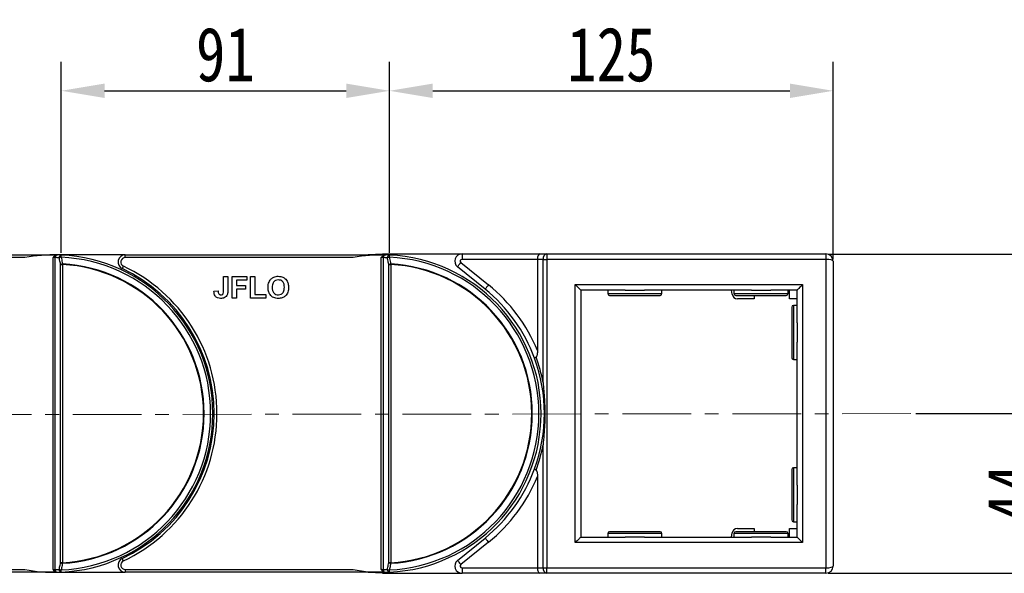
# Model space of a CAD drawing. Header units: millimetres. Extents: x -1374 to 811, y -432 to 1099.
# Tile 23 of 53: x -306 to -33, y 666 to 820. Entities that reach past the tile are written whole.
import ezdxf

# ---------------------------------------------------------------- set-up
doc = ezdxf.new("R2010")
doc.units = ezdxf.units.MM
doc.linetypes.add('CENTERX2', pattern=[20.32, 12.7, -2.54, 2.54, -2.54])
doc.styles.get("Standard").update_dxf_attribs({"font": '仿宋_GB2312.ttf', "width": 0.8})
doc.dimstyles.new('ISO-60.1', dxfattribs={"dimtxt": 15, "dimasz": 12, "dimexe": 8, "dimexo": 0.625, "dimgap": 2.5, "dimtad": 1, "dimdsep": 46, "dimtxsty": 'Standard', "dimcen": 2.5, "dimadec": 0, "dimazin": 0, "dimtfac": 1, "dimtmove": 0, "dimatfit": 3, "dimfxl": 0, "dimarcsym": 0})

# ---------------------------------------------------------------- blocks, each defined once
blk = doc.blocks.new('*D3906')
at = {"color": 0, "lineweight": -2}
for p, q in [((-203.68, 754.89), (-203.68, 807.84)), ((-80.66, 753.19), (-80.66, 807.84)), ((-191.68, 799.84), (-92.66, 799.84))]:
    blk.add_line(p, q, dxfattribs=at)
at = {"color": 0, "lineweight": 9}
for points in [[(-191.68, 801.84), (-191.68, 797.84), (-203.68, 799.84)], [(-92.66, 801.84), (-92.66, 797.84), (-80.66, 799.84)]]:
    blk.add_solid(points, dxfattribs=at)
at = {"layer": 'Defpoints', "color": 0, "lineweight": 9}
for p in [(-80.66, 799.84), (-203.68, 754.26), (-80.66, 752.57)]:
    blk.add_point(p, dxfattribs=at)
at = {"color": 0, "lineweight": 9, "insert": (-142.17, 809.84), "char_height": 15, "attachment_point": 5}
blk.add_mtext('125', dxfattribs=at)
blk = doc.blocks.new('*D3907')
at = {"color": 0, "lineweight": -2}
for p, q in [((-294.68, 754.89), (-294.68, 807.84)), ((-203.68, 754.89), (-203.68, 807.84)), ((-282.68, 799.84), (-215.68, 799.84))]:
    blk.add_line(p, q, dxfattribs=at)
at = {"color": 0, "lineweight": 9}
for points in [[(-282.68, 801.84), (-282.68, 797.84), (-294.68, 799.84)], [(-215.68, 801.84), (-215.68, 797.84), (-203.68, 799.84)]]:
    blk.add_solid(points, dxfattribs=at)
at = {"layer": 'Defpoints', "color": 0, "lineweight": 9}
for p in [(-203.68, 799.84), (-294.68, 754.26), (-203.68, 754.26)]:
    blk.add_point(p, dxfattribs=at)
at = {"color": 0, "lineweight": 9, "insert": (-249.18, 809.84), "char_height": 15, "attachment_point": 5}
blk.add_mtext('91', dxfattribs=at)
blk = doc.blocks.new('*D3908')
at = {"color": 0, "lineweight": -2}
for p, q in [((-82.04, 754.57), (24.99, 754.57)), ((16.99, 742.57), (16.99, 678.04)), ((-82.04, 666.04), (24.99, 666.04))]:
    blk.add_line(p, q, dxfattribs=at)
at = {"color": 0, "lineweight": 9}
for points in [[(14.99, 742.57), (18.99, 742.57), (16.99, 754.57)], [(14.99, 678.04), (18.99, 678.04), (16.99, 666.04)]]:
    blk.add_solid(points, dxfattribs=at)
at = {"layer": 'Defpoints', "color": 0, "lineweight": 9}
for p in [(-82.66, 754.57), (-82.66, 666.04), (16.99, 666.04)]:
    blk.add_point(p, dxfattribs=at)
at = {"color": 0, "lineweight": 9, "insert": (6.99, 710.31), "char_height": 15, "attachment_point": 5, "rotation": 90}
blk.add_mtext('88', dxfattribs=at)
blk = doc.blocks.new('*D3909')
at = {"color": 0, "lineweight": -2}
for p, q in [((-57.74, 710.31), (-12.45, 710.31)), ((-20.45, 698.31), (-20.45, 678.04)), ((-57.74, 666.04), (-12.45, 666.04))]:
    blk.add_line(p, q, dxfattribs=at)
at = {"color": 0, "lineweight": 9}
for points in [[(-22.45, 698.31), (-18.45, 698.31), (-20.45, 710.31)], [(-22.45, 678.04), (-18.45, 678.04), (-20.45, 666.04)]]:
    blk.add_solid(points, dxfattribs=at)
at = {"layer": 'Defpoints', "color": 0, "lineweight": 9}
for p in [(-58.37, 710.31), (-58.37, 666.04), (-20.45, 666.04)]:
    blk.add_point(p, dxfattribs=at)
at = {"color": 0, "lineweight": 9, "insert": (-30.45, 688.17), "char_height": 15, "attachment_point": 5, "rotation": 90}
blk.add_mtext('44', dxfattribs=at)

msp = doc.modelspace()

# ---------------------------------------------------------------- linework, layer by layer
at = {"color": 7, "linetype": 'Continuous', "lineweight": 25}
for p, q in [((-367.939, 754.329), (-296.972, 754.329)), ((-304.75, 753.579), (-367.939, 753.579)), ((-296.972, 754.329), (-296.972, 754.327)), ((-296.972, 754.329), (-296.661, 754.329)), ((-296.972, 667.079), (-296.972, 753.579)), ((-296.816, 753.579), (-296.972, 753.579)), ((-276.939, 754.329), (-296.661, 754.329)), ((-296.441, 753.572), (-296.441, 667.085)), ((-276.939, 753.579), (-276.939, 754.329)), ((-276.939, 754.329), (-205.972, 754.329)), ((-213.75, 753.579), (-276.939, 753.579)), ((-205.972, 754.329), (-205.972, 754.327)), ((-205.972, 754.329), (-205.661, 754.329)), ((-205.972, 667.079), (-205.972, 753.579)), ((-205.816, 753.579), (-205.972, 753.579)), ((-205.661, 754.593), (-183.576, 754.593)), ((-205.441, 753.572), (-205.441, 667.085)), ((-183.576, 754.593), (-183.576, 753.093)), ((-183.576, 754.593), (-162.04, 754.593)), ((-162.04, 754.593), (-160.04, 754.593)), ((-160.04, 754.593), (-160.04, 753.093)), ((-160.04, 754.593), (-82.661, 754.593)), ((-82.661, 754.593), (-82.661, 753.093)), ((-294.881, 751.69), (-294.35, 751.69)), ((-294.881, 668.967), (-294.881, 751.69)), ((-294.35, 751.69), (-294.35, 668.967)), ((-203.881, 751.69), (-203.35, 751.69)), ((-203.881, 668.967), (-203.881, 751.69)), ((-203.35, 751.69), (-203.35, 668.967)), ((-177.173, 744.834), (-184.835, 751.038)), ((-183.891, 752.204), (-176.229, 746)), ((-162.661, 753.093), (-183.576, 753.093)), ((-161.1, 753.093), (-162.661, 753.093)), ((-162.661, 753.093), (-162.661, 727.778)), ((-161.1, 753.093), (-160.04, 753.093)), ((-161.1, 718.99), (-161.1, 753.093)), ((-82.661, 753.093), (-160.04, 753.093)), ((-160.04, 753.093), (-160.04, 667.565)), ((-82.661, 753.093), (-82.661, 667.565)), ((-80.661, 752.593), (-80.661, 668.065)), ((-249.66, 748.329), (-248.506, 748.329)), ((-249.66, 744.445), (-249.66, 748.329)), ((-248.506, 748.329), (-248.506, 744.546)), ((-247.275, 742.329), (-247.275, 748.329)), ((-247.275, 748.329), (-243.199, 748.329)), ((-243.199, 748.329), (-243.199, 747.329)), ((-242.199, 742.329), (-242.199, 748.329)), ((-242.199, 748.329), (-241.045, 748.329)), ((-241.045, 748.329), (-241.045, 743.329)), ((-243.199, 747.329), (-246.122, 747.329)), ((-246.122, 747.329), (-246.122, 745.867)), ((-246.122, 745.867), (-243.583, 745.867)), ((-243.583, 745.867), (-243.583, 744.867)), ((-152.161, 674.565), (-152.161, 746.093)), ((-152.161, 746.093), (-89.161, 746.093)), ((-89.161, 746.093), (-89.161, 674.565)), ((-252.352, 744.252), (-251.199, 744.329)), ((-243.583, 744.867), (-246.122, 744.867)), ((-246.122, 744.867), (-246.122, 742.329)), ((-241.045, 743.329), (-237.968, 743.329)), ((-237.968, 743.329), (-237.968, 742.329)), ((-150.661, 744.593), (-150.661, 676.065)), ((-138.353, 744.593), (-150.661, 744.593)), ((-143.161, 744.593), (-143.161, 743.593)), ((-142.661, 743.093), (-128.661, 743.093)), ((-138.353, 744.593), (-132.968, 744.593)), ((-103.353, 744.593), (-132.968, 744.593)), ((-128.161, 743.593), (-128.161, 744.593)), ((-108.693, 743.432), (-108.898, 744.593)), ((-108.161, 744.593), (-108.161, 743.593)), ((-107.661, 743.093), (-97.219, 743.093)), ((-103.353, 744.593), (-97.968, 744.593)), ((-102.561, 743.093), (-102.561, 742.193)), ((-90.661, 744.593), (-97.968, 744.593)), ((-97.219, 743.093), (-93.661, 743.093)), ((-93.161, 743.593), (-93.161, 744.593)), ((-92.761, 742.193), (-92.761, 744.593)), ((-90.661, 735.521), (-90.661, 744.593)), ((-246.122, 742.329), (-247.275, 742.329)), ((-237.968, 742.329), (-242.199, 742.329)), ((-102.561, 742.193), (-107.216, 742.193)), ((-90.661, 742.193), (-92.761, 742.193)), ((-90.661, 740.329), (-91.661, 740.329)), ((-92.161, 739.829), (-92.161, 725.829)), ((-90.661, 735.521), (-90.661, 730.136)), ((-90.661, 690.521), (-90.661, 730.136)), ((-91.661, 725.329), (-90.661, 725.329)), ((-252.865, 717.629), (-253.271, 717.629)), ((-253.271, 703.029), (-252.865, 703.029)), ((-161.1, 667.565), (-161.1, 701.667)), ((-92.161, 694.829), (-92.161, 680.829)), ((-90.661, 695.329), (-91.661, 695.329)), ((-162.661, 692.88), (-162.661, 667.565)), ((-90.661, 690.521), (-90.661, 685.136)), ((-90.661, 676.065), (-90.661, 685.136)), ((-91.661, 680.329), (-90.661, 680.329)), ((-143.161, 677.065), (-143.161, 676.065)), ((-128.661, 677.565), (-142.661, 677.565)), ((-128.161, 676.065), (-128.161, 677.065)), ((-108.898, 676.065), (-108.693, 677.225)), ((-108.161, 677.065), (-108.161, 676.065)), ((-93.661, 677.565), (-107.661, 677.565)), ((-107.216, 678.465), (-102.561, 678.465)), ((-102.561, 678.465), (-102.561, 677.565)), ((-93.161, 676.065), (-93.161, 677.065)), ((-92.761, 676.065), (-92.761, 678.465)), ((-92.761, 678.465), (-90.661, 678.465)), ((-184.835, 669.619), (-177.173, 675.823)), ((-176.229, 674.658), (-183.891, 668.453)), ((-89.161, 674.565), (-152.161, 674.565)), ((-150.661, 676.065), (-138.353, 676.065)), ((-132.968, 676.065), (-138.353, 676.065)), ((-132.968, 676.065), (-103.353, 676.065)), ((-97.968, 676.065), (-103.353, 676.065)), ((-97.968, 676.065), (-90.661, 676.065)), ((-294.35, 668.967), (-294.881, 668.967)), ((-203.35, 668.967), (-203.881, 668.967)), ((-367.939, 667.079), (-304.75, 667.079)), ((-296.972, 666.329), (-367.939, 666.329)), ((-296.816, 667.079), (-296.972, 667.079)), ((-296.972, 666.329), (-296.972, 666.33)), ((-296.661, 666.329), (-296.972, 666.329)), ((-296.813, 666.922), (-296.211, 666.472)), ((-296.661, 666.329), (-276.939, 666.329)), ((-276.939, 667.079), (-276.939, 666.329)), ((-276.939, 667.079), (-213.75, 667.079)), ((-205.972, 666.329), (-276.939, 666.329)), ((-205.816, 667.079), (-205.972, 667.079)), ((-205.972, 666.329), (-205.972, 666.33)), ((-205.661, 666.329), (-205.972, 666.329)), ((-205.813, 666.922), (-205.211, 666.472)), ((-183.576, 667.565), (-162.661, 667.565)), ((-183.576, 667.565), (-183.576, 666.065)), ((-162.661, 667.565), (-161.1, 667.565)), ((-161.1, 667.565), (-160.04, 667.565)), ((-160.04, 666.065), (-160.04, 667.565)), ((-160.04, 667.565), (-82.661, 667.565)), ((-82.661, 666.065), (-82.661, 667.565)), ((-205.661, 666.065), (-183.576, 666.065)), ((-162.04, 666.065), (-183.576, 666.065)), ((-160.04, 666.065), (-162.04, 666.065)), ((-82.661, 666.065), (-160.04, 666.065))]:
    msp.add_line(p, q, dxfattribs=at)
at = {"color": 8, "linetype": 'Continuous', "lineweight": 25}
for p, q in [((-143.161, 743.593), (-128.161, 743.593)), ((-108.161, 743.593), (-96.973, 743.593)), ((-96.973, 743.593), (-93.161, 743.593)), ((-91.661, 740.329), (-91.661, 725.329)), ((-91.661, 695.329), (-91.661, 680.329)), ((-128.161, 677.065), (-143.161, 677.065)), ((-93.161, 677.065), (-108.161, 677.065))]:
    msp.add_line(p, q, dxfattribs=at)
at = {"color": 1, "linetype": 'CENTERX2', "lineweight": 13, "ltscale": 1.5}
msp.add_line((-59.091, 710.329), (-388.5, 709.969), dxfattribs=at)
at = {"color": 7, "linetype": 'Continuous', "lineweight": 25, "flags": 128}
for points in [[(-294.708, 753.682), (-294.703, 753.805), (-294.698, 753.92), (-294.693, 754.025), (-294.689, 754.114), (-294.686, 754.187), (-294.683, 754.24), (-294.682, 754.273), (-294.681, 754.284)], [(-210.488, 754.329), (-209.629, 754.414), (-205.661, 754.593)], [(-203.708, 753.682), (-203.703, 753.805), (-203.698, 753.92), (-203.693, 754.025), (-203.689, 754.114), (-203.686, 754.187), (-203.683, 754.24), (-203.682, 754.273), (-203.681, 754.284)], [(-294.35, 751.69), (-294.349, 751.708), (-294.348, 751.727), (-294.347, 751.745), (-294.346, 751.764), (-294.345, 751.782), (-294.344, 751.8), (-294.343, 751.819), (-294.342, 751.837)], [(-277.47, 751.197), (-277.532, 751.065), (-277.592, 750.937), (-277.647, 750.82), (-277.696, 750.717), (-277.735, 750.633), (-277.765, 750.57), (-277.783, 750.531), (-277.789, 750.518)], [(-203.35, 751.69), (-203.349, 751.708), (-203.348, 751.727), (-203.347, 751.745), (-203.346, 751.764), (-203.345, 751.782), (-203.344, 751.8), (-203.343, 751.819), (-203.342, 751.837)], [(-184.835, 751.038), (-184.817, 751.061), (-184.763, 751.127), (-184.676, 751.235), (-184.558, 751.38), (-184.415, 751.556), (-184.252, 751.758), (-184.075, 751.977), (-183.891, 752.204)], [(-176.229, 746), (-176.413, 745.772), (-176.59, 745.553), (-176.754, 745.352), (-176.897, 745.175), (-177.014, 745.03), (-177.101, 744.923), (-177.155, 744.856), (-177.173, 744.834)], [(-152.161, 746.093), (-151.868, 745.8), (-151.587, 745.519), (-151.328, 745.259), (-151.1, 745.032), (-150.914, 744.845), (-150.775, 744.707), (-150.69, 744.621), (-150.661, 744.593)], [(-89.161, 746.093), (-89.454, 745.8), (-89.735, 745.519), (-89.994, 745.259), (-90.222, 745.032), (-90.408, 744.845), (-90.547, 744.707), (-90.632, 744.621), (-90.661, 744.593)], [(-177.173, 675.823), (-177.155, 675.801), (-177.101, 675.735), (-177.014, 675.627), (-176.897, 675.482), (-176.754, 675.305), (-176.59, 675.104), (-176.413, 674.885), (-176.229, 674.658)], [(-150.661, 676.065), (-150.684, 676.042), (-150.751, 675.974), (-150.862, 675.864), (-151.012, 675.714), (-151.197, 675.529), (-151.411, 675.315), (-151.648, 675.078), (-151.9, 674.825), (-152.161, 674.565)], [(-90.661, 676.065), (-90.632, 676.036), (-90.547, 675.95), (-90.408, 675.812), (-90.222, 675.625), (-89.994, 675.398), (-89.735, 675.139), (-89.454, 674.857), (-89.161, 674.565)], [(-294.342, 668.82), (-294.343, 668.839), (-294.344, 668.857), (-294.345, 668.875), (-294.346, 668.894), (-294.347, 668.912), (-294.348, 668.93), (-294.349, 668.949), (-294.35, 668.967)], [(-277.47, 669.46), (-277.532, 669.592), (-277.592, 669.72), (-277.647, 669.837), (-277.696, 669.94), (-277.735, 670.024), (-277.765, 670.087), (-277.783, 670.126), (-277.789, 670.139)], [(-203.342, 668.82), (-203.343, 668.839), (-203.344, 668.857), (-203.345, 668.875), (-203.346, 668.894), (-203.347, 668.912), (-203.348, 668.93), (-203.349, 668.949), (-203.35, 668.967)], [(-184.835, 669.619), (-184.817, 669.596), (-184.763, 669.53), (-184.676, 669.422), (-184.558, 669.277), (-184.415, 669.101), (-184.252, 668.899), (-184.075, 668.681), (-183.891, 668.453)], [(-294.681, 666.373), (-294.682, 666.384), (-294.683, 666.417), (-294.686, 666.47), (-294.689, 666.543), (-294.693, 666.633), (-294.698, 666.737), (-294.703, 666.852), (-294.708, 666.975)], [(-205.661, 666.065), (-209.629, 666.243), (-210.488, 666.329)], [(-203.681, 666.373), (-203.682, 666.384), (-203.683, 666.417), (-203.686, 666.47), (-203.689, 666.543), (-203.693, 666.633), (-203.698, 666.737), (-203.703, 666.852), (-203.708, 666.975)]]:
    msp.add_lwpolyline(points, dxfattribs=at)
at = {"color": 7, "linetype": 'Continuous', "lineweight": 25}
for centre, radius, start, end in [((-296.661, 710.329), 44, 88.59475, 100.59402), ((-293.265, 753.579), 3.551, 177.47713, 180.01129), ((-295.562, 753.592), 0.88, 137.55723, 181.27057), ((-297.191, 710.329), 43.25, 87.42141, 89.00639), ((-296.661, 710.329), 44, 87.42141, 88.59475), ((-294.573, 753.615), 0.677, 99.21634, 186.83458), ((-294.165, 750.642), 3.088, 100.13319, 110.47652), ((-296.661, 710.329), 43.397, 272.57859, 87.42141), ((-296.661, 710.329), 44, 272.57859, 87.42141), ((-276.939, 752.329), 2, 90, 244.84651), ((-276.939, 752.329), 1.25, 90, 244.84651), ((-205.661, 710.329), 44, 88.59475, 100.59402), ((-202.263, 753.579), 3.553, 177.47718, 180.00988), ((-204.562, 753.592), 0.88, 137.55601, 181.27179), ((-206.191, 710.329), 43.25, 87.42141, 89.00639), ((-205.661, 710.329), 44, 87.42141, 88.59475), ((-203.573, 753.615), 0.677, 99.21672, 186.83419), ((-203.165, 750.642), 3.088, 100.13304, 110.47646), ((-205.661, 710.329), 43.397, 272.57859, 87.42141), ((-205.661, 710.329), 44, 272.57859, 87.42141), ((-183.576, 752.593), 2, 90, 231), ((-159.774, 753.28), 1.339, 101.42166, 188.04968), ((-82.661, 752.593), 2, 0, 90), ((-293.8, 748.787), 3.098, 100.08437, 110.42255), ((-296.661, 710.329), 41.426, 273.19752, 86.80248), ((-296.661, 710.329), 41.573, 273.19752, 86.80248), ((-296.661, 710.329), 45.15, 295.15349, 64.84651), ((-202.8, 748.787), 3.098, 100.0844, 110.42252), ((-205.661, 710.329), 41.426, 273.19752, 86.80248), ((-205.661, 710.329), 41.573, 273.19752, 86.80248), ((-183.576, 752.593), 0.5, 90, 231), ((-296.661, 710.329), 44.4, 295.15349, 64.84651), ((-205.115, 710.329), 45.9, 22.34314, 51), ((-205.115, 710.329), 44.4, 20.20546, 51), ((-142.661, 743.593), 0.5, 180, 270), ((-128.661, 743.593), 0.5, 270, 0), ((-107.216, 743.693), 1.5, 190, 270), ((-107.661, 743.593), 0.5, 180, 270), ((-93.661, 743.593), 0.5, 270, 0), ((-91.661, 739.829), 0.5, 90, 180), ((-205.115, 710.329), 44.4, 339.79454, 20.20546), ((-206.176, 710.329), 45.9, 10.87743, 19.98193), ((-91.661, 725.829), 0.5, 180, 270), ((-206.176, 710.329), 45.9, 340.01807, 349.12257), ((-205.115, 710.329), 44.4, 309, 339.79454), ((-91.661, 694.829), 0.5, 90, 180), ((-205.115, 710.329), 45.9, 309, 337.65686), ((-91.661, 680.829), 0.5, 180, 270), ((-142.661, 677.065), 0.5, 90, 180), ((-128.661, 677.065), 0.5, 0, 90), ((-107.216, 676.965), 1.5, 90, 170), ((-107.661, 677.065), 0.5, 90, 180), ((-93.661, 677.065), 0.5, 0, 90), ((-293.8, 671.87), 3.098, 249.57735, 259.91536), ((-276.939, 668.329), 2, 115.15349, 270), ((-276.939, 668.329), 1.25, 115.15349, 270), ((-202.8, 671.871), 3.098, 249.57738, 259.91533), ((-183.576, 668.065), 2, 129, 270), ((-296.661, 710.329), 44, 259.40598, 271.40525), ((-293.265, 667.078), 3.551, 179.98864, 182.52294), ((-297.191, 710.329), 43.25, 270.99361, 272.57859), ((-295.562, 667.066), 0.88, 178.72973, 222.44247), ((-296.661, 710.329), 44, 271.40525, 272.57859), ((-294.573, 667.042), 0.677, 173.16557, 260.78352), ((-294.165, 670.015), 3.088, 249.52417, 259.86686), ((-205.661, 710.329), 44, 259.40598, 271.40525), ((-202.263, 667.078), 3.553, 179.99005, 182.52288), ((-206.191, 710.329), 43.25, 270.99361, 272.57859), ((-204.562, 667.066), 0.88, 178.7285, 222.4437), ((-205.661, 710.329), 44, 271.40525, 272.57859), ((-203.573, 667.042), 0.677, 173.16595, 260.78314), ((-203.165, 670.015), 3.088, 249.52423, 259.867), ((-183.576, 668.065), 0.5, 129, 270), ((-159.774, 667.377), 1.339, 171.95047, 258.57818), ((-82.661, 668.065), 2, 270, 0)]:
    msp.add_arc(centre, radius, start, end, dxfattribs=at)
for centre, major_axis, ratio, start_param, end_param in [((-162.04, 753.093), (0, 1.5), 0.4142136, 0, 1.5707963), ((-82.661, 752.593), (2, 0), 0.25, 0, 1.5707963), ((-162.04, 667.565), (0, 1.5), 0.4142136, 1.5707963, 3.1415927), ((-82.661, 668.065), (2, 0), 0.25, 4.712389, 6.2831853)]:
    msp.add_ellipse(centre, major_axis=major_axis, ratio=ratio, start_param=start_param, end_param=end_param, dxfattribs=at)
for points, knots in [([(-296.813, 753.736), (-296.865, 753.685), (-296.918, 753.633), (-296.97, 753.58), (-296.972, 753.579)], [0, 0, 0, 0, 0.9754991, 1, 1, 1, 1]), ([(-296.441, 753.572), (-296.506, 753.574), (-296.618, 753.578), (-296.758, 753.578), (-296.816, 753.579)], [0, 0, 0, 0, 0.5842824, 1, 1, 1, 1]), ([(-296.211, 754.185), (-296.389, 754.073), (-296.602, 753.938), (-296.783, 753.764), (-296.813, 753.736)], [0, 0, 0, 0, 0.8352723, 1, 1, 1, 1]), ([(-295.582, 754.315), (-295.748, 754.306), (-295.966, 754.294), (-296.163, 754.206), (-296.211, 754.185)], [0, 0, 0, 0, 0.7597038, 1, 1, 1, 1]), ([(-294.881, 751.69), (-294.964, 752.111), (-295.085, 752.726), (-295.207, 753.341), (-295.245, 753.535)], [0, 0, 0, 0, 0.6855322, 1, 1, 1, 1]), ([(-294.708, 753.682), (-294.613, 753.2), (-294.491, 752.585), (-294.369, 751.97), (-294.342, 751.837)], [0, 0, 0, 0, 0.7828234, 1, 1, 1, 1]), ([(-205.813, 753.736), (-205.865, 753.685), (-205.918, 753.632), (-205.97, 753.58), (-205.972, 753.579)], [0, 0, 0, 0, 0.97547577, 1, 1, 1, 1]), ([(-205.441, 753.572), (-205.506, 753.574), (-205.618, 753.578), (-205.758, 753.578), (-205.816, 753.579)], [0, 0, 0, 0, 0.58428531, 1, 1, 1, 1]), ([(-205.211, 754.185), (-205.389, 754.073), (-205.602, 753.938), (-205.783, 753.764), (-205.813, 753.736)], [0, 0, 0, 0, 0.8352708, 1, 1, 1, 1]), ([(-204.582, 754.315), (-204.748, 754.306), (-204.966, 754.294), (-205.163, 754.206), (-205.211, 754.185)], [0, 0, 0, 0, 0.7597051, 1, 1, 1, 1]), ([(-203.881, 751.69), (-203.964, 752.111), (-204.085, 752.726), (-204.207, 753.341), (-204.245, 753.535)], [0, 0, 0, 0, 0.68553194, 1, 1, 1, 1]), ([(-203.708, 753.682), (-203.613, 753.2), (-203.491, 752.585), (-203.369, 751.97), (-203.342, 751.837)], [0, 0, 0, 0, 0.7828236, 1, 1, 1, 1]), ([(-237.084, 746.818), (-236.907, 747.137), (-236.59, 747.707), (-236.027, 748.029), (-235.779, 748.17)], [0, 0, 0, 0, 0.559956, 1, 1, 1, 1]), ([(-235.779, 748.17), (-235.549, 748.248), (-235.138, 748.387), (-234.705, 748.4), (-234.515, 748.405)], [0, 0, 0, 0, 0.5595645, 1, 1, 1, 1]), ([(-234.515, 748.405), (-234.068, 748.363), (-233.175, 748.278), (-232.182, 747.43), (-231.716, 746.368), (-231.679, 745.67), (-231.66, 745.32)], [0, 0, 0, 0, 0.2798266, 0.5586385, 0.7789884, 1, 1, 1, 1]), ([(-237.352, 745.293), (-237.344, 745.585), (-237.33, 746.108), (-237.159, 746.601), (-237.084, 746.818)], [0, 0, 0, 0, 0.56017118, 1, 1, 1, 1]), ([(-234.498, 742.252), (-234.942, 742.292), (-235.828, 742.372), (-236.822, 743.202), (-237.295, 744.252), (-237.333, 744.945), (-237.352, 745.293)], [0, 0, 0, 0, 0.2799406, 0.5587132, 0.7790493, 1, 1, 1, 1]), ([(-234.5, 747.405), (-234.786, 747.373), (-235.356, 747.307), (-236.118, 746.527), (-236.168, 745.786), (-236.199, 745.332)], [0, 0, 0, 0, 0.2802668, 0.5598741, 1, 1, 1, 1]), ([(-236.199, 745.332), (-236.185, 745.048), (-236.158, 744.482), (-235.78, 743.76), (-235.169, 743.318), (-234.723, 743.274), (-234.5, 743.252)], [0, 0, 0, 0, 0.2810118, 0.5601268, 0.7799447, 1, 1, 1, 1]), ([(-232.814, 745.349), (-232.826, 745.631), (-232.851, 746.194), (-233.213, 746.924), (-233.834, 747.349), (-234.278, 747.387), (-234.5, 747.405)], [0, 0, 0, 0, 0.2810965, 0.5600083, 0.7797031, 1, 1, 1, 1]), ([(-234.5, 743.252), (-234.215, 743.288), (-233.645, 743.362), (-232.897, 744.155), (-232.846, 744.896), (-232.814, 745.349)], [0, 0, 0, 0, 0.279983, 0.5597491, 1, 1, 1, 1]), ([(-231.66, 745.32), (-231.69, 744.877), (-231.748, 743.992), (-232.448, 742.917), (-233.454, 742.327), (-234.15, 742.277), (-234.498, 742.252)], [0, 0, 0, 0, 0.2805591, 0.5594766, 0.7794243, 1, 1, 1, 1]), ([(-250.499, 742.252), (-250.792, 742.273), (-251.375, 742.317), (-252.041, 742.861), (-252.318, 743.568), (-252.341, 744.023), (-252.352, 744.252)], [0, 0, 0, 0, 0.2802376, 0.5584215, 0.778837, 1, 1, 1, 1]), ([(-251.199, 744.329), (-251.193, 744.184), (-251.182, 743.926), (-251.085, 743.687), (-251.042, 743.582)], [0, 0, 0, 0, 0.5609943, 1, 1, 1, 1]), ([(-251.042, 743.582), (-251.002, 743.526), (-250.922, 743.414), (-250.71, 743.279), (-250.533, 743.262), (-250.425, 743.252)], [0, 0, 0, 0, 0.2807458, 0.5609361, 1, 1, 1, 1]), ([(-248.637, 743.405), (-248.731, 743.206), (-248.92, 742.807), (-249.581, 742.323), (-250.151, 742.279), (-250.499, 742.252)], [0, 0, 0, 0, 0.2801234, 0.5603049, 1, 1, 1, 1]), ([(-250.425, 743.252), (-250.285, 743.261), (-250.076, 743.275), (-249.846, 743.442), (-249.656, 743.816), (-249.658, 744.165), (-249.66, 744.445)], [0, 0, 0, 0, 0.2493953, 0.3744257, 0.4994545, 1, 1, 1, 1]), ([(-248.506, 744.546), (-248.508, 744.33), (-248.51, 743.945), (-248.598, 743.57), (-248.637, 743.405)], [0, 0, 0, 0, 0.560294, 1, 1, 1, 1]), ([(-162.661, 727.778), (-162.668, 727.438), (-162.678, 726.988), (-162.783, 726.448), (-162.87, 726.199), (-162.968, 726.06), (-163.021, 726.026), (-163.039, 726.014)], [0, 0, 0, 0, 0.52788263, 0.69965759, 0.8726706, 0.95593948, 1, 1, 1, 1]), ([(-163.039, 726.014), (-163.14, 725.954), (-163.343, 725.835), (-163.445, 725.725), (-163.452, 725.678), (-163.448, 725.664), (-163.447, 725.664)], [0, 0, 0, 0, 0.399479, 0.7987931, 0.9895132, 1, 1, 1, 1]), ([(-161.1, 718.99), (-161.1, 718.985), (-161.026, 718.205), (-160.809, 715.865), (-160.581, 711.95), (-160.623, 706.947), (-160.925, 703.522), (-161.1, 701.672), (-161.1, 701.667)], [0, 0, 0, 0, 0.0008707, 0.1358897, 0.4068139, 0.6776992, 0.9991294, 1, 1, 1, 1]), ([(-163.447, 694.993), (-163.448, 694.993), (-163.452, 694.979), (-163.445, 694.932), (-163.343, 694.822), (-163.14, 694.703), (-163.039, 694.643)], [0, 0, 0, 0, 0.0104866, 0.2011834, 0.6005197, 1, 1, 1, 1]), ([(-163.039, 694.643), (-163.003, 694.615), (-162.919, 694.549), (-162.79, 694.264), (-162.679, 693.698), (-162.668, 693.192), (-162.661, 692.88)], [0, 0, 0, 0, 0.08962694, 0.21035424, 0.51336704, 1, 1, 1, 1]), ([(-295.245, 667.122), (-295.207, 667.316), (-295.085, 667.931), (-294.964, 668.546), (-294.881, 668.967)], [0, 0, 0, 0, 0.3144684, 1, 1, 1, 1]), ([(-204.245, 667.122), (-204.207, 667.316), (-204.085, 667.931), (-203.964, 668.546), (-203.881, 668.967)], [0, 0, 0, 0, 0.3144687, 1, 1, 1, 1]), ([(-296.972, 667.079), (-296.97, 667.077), (-296.918, 667.025), (-296.865, 666.972), (-296.813, 666.922)], [0, 0, 0, 0, 0.0245127, 1, 1, 1, 1]), ([(-296.816, 667.079), (-296.758, 667.079), (-296.618, 667.08), (-296.506, 667.083), (-296.441, 667.085)], [0, 0, 0, 0, 0.4157177, 1, 1, 1, 1]), ([(-296.211, 666.472), (-296.078, 666.422), (-295.874, 666.345), (-295.658, 666.343), (-295.582, 666.342)], [0, 0, 0, 0, 0.6498413, 1, 1, 1, 1]), ([(-294.342, 668.82), (-294.426, 668.399), (-294.548, 667.784), (-294.67, 667.169), (-294.708, 666.975)], [0, 0, 0, 0, 0.6855373, 1, 1, 1, 1]), ([(-205.972, 667.079), (-205.97, 667.077), (-205.918, 667.025), (-205.865, 666.972), (-205.813, 666.922)], [0, 0, 0, 0, 0.02453602, 1, 1, 1, 1]), ([(-205.816, 667.079), (-205.758, 667.079), (-205.618, 667.08), (-205.506, 667.083), (-205.441, 667.085)], [0, 0, 0, 0, 0.4157148, 1, 1, 1, 1]), ([(-205.211, 666.472), (-205.078, 666.422), (-204.874, 666.345), (-204.658, 666.343), (-204.582, 666.342)], [0, 0, 0, 0, 0.649845, 1, 1, 1, 1]), ([(-203.342, 668.82), (-203.426, 668.399), (-203.548, 667.784), (-203.67, 667.169), (-203.708, 666.975)], [0, 0, 0, 0, 0.6855372, 1, 1, 1, 1])]:
    msp.add_open_spline(points, degree=3, knots=knots, dxfattribs=at)

# ---------------------------------------------------------------- dimensions: what is measured, and where the dimension line sits
at = {"color": 5, "lineweight": 9}
dim = msp.add_linear_dim(base=(-203.681, 799.844), p1=(-294.681, 754.26), p2=(-203.681, 754.26), dimstyle='ISO-60.1', dxfattribs=at)
dim.commit()
dim.dimension.update_dxf_attribs({"geometry": '*D3907', "text_midpoint": (-249.181, 809.844)})
dim = msp.add_linear_dim(base=(-80.661, 799.844), p1=(-203.681, 754.26), p2=(-80.661, 752.569), text='125', dimstyle='ISO-60.1', dxfattribs=at)
dim.commit()
dim.dimension.update_dxf_attribs({"geometry": '*D3906', "text_midpoint": (-142.171, 809.844)})
for base, p1, p2, text, picture, middle in [((16.991, 666.041), (-82.661, 754.569), (-82.661, 666.041), '88', '*D3908', (6.991, 710.305)), ((-20.449, 666.041), (-58.366, 710.305), (-58.366, 666.041), '44', '*D3909', (-30.449, 688.173))]:
    dim = msp.add_linear_dim(base=base, p1=p1, p2=p2, angle=90, text=text, dimstyle='ISO-60.1', dxfattribs=at)
    dim.commit()
    dim.dimension.update_dxf_attribs({"geometry": picture, "text_midpoint": middle})

doc.saveas('drawing.dxf')
